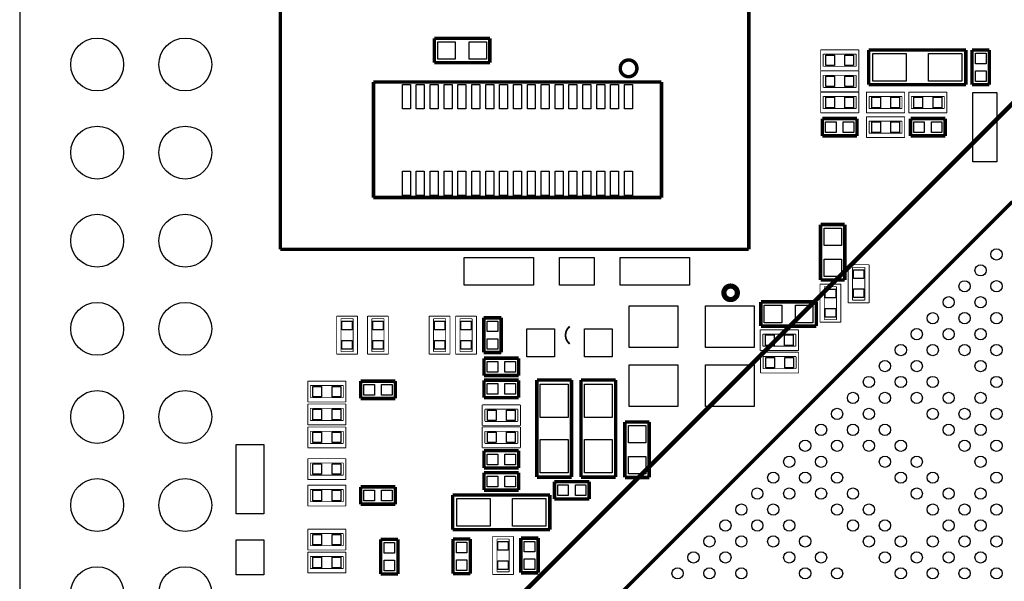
# Model space of a CAD drawing. Extents: x 0 to 59, y 0 to 85.
# Tile 4 of 8: x 0 to 28.4, y 51.6 to 67.8. Entities that reach past the tile are written whole.
import ezdxf

# ---------------------------------------------------------------- set-up
doc = ezdxf.new("R2010")
doc.units = 0
for name, color, linetype in [('BG_OUTLINE', 2, 'CONTINUOUS'), ('PG_SILKSCREEN_TOP', 3, 'CONTINUOUS'), ('PIN_TOP', 4, 'CONTINUOUS')]:
    doc.layers.add(name, color=color, linetype=linetype)

msp = doc.modelspace()

# ---------------------------------------------------------------- linework, layer by layer
at = {"layer": 'BG_OUTLINE'}
msp.add_lwpolyline([(3.005023, 0), (53.054402, 0, 0.404077), (56.00192, 2.947492), (56.00192, 82.002986, 0.414126), (53.00312, 85.001684), (3.03342, 85.001684, 0.419609), (0, 81.968391), (0, 3.004998, 0.414196)], format="xyb", close=True, dxfattribs=at)
at = {"layer": 'PG_SILKSCREEN_TOP'}
for points, const_width in [([(7.513422, 61.138003), (7.513422, 79.637992)], 0.100101), ([(21.01342, 79.637992), (21.01342, 61.138003)], 0.100101), ([(11.950421, 67.220998), (13.550417, 67.220998)], 0.1), ([(11.950421, 66.521), (11.950421, 67.220998)], 0.1), ([(13.550417, 67.220998), (13.550417, 66.521)], 0.1), ([(23.085095, 66.890621), (24.184915, 66.890621)], 0.0254), ([(23.085095, 66.290622), (23.085095, 66.890621)], 0.0254), ([(23.159999, 66.415615), (23.159999, 66.765627)], 0.0254), ([(23.159999, 66.765627), (24.11001, 66.765627)], 0.0254), ([(24.11001, 66.765627), (24.11001, 66.415615)], 0.0254), ([(24.184915, 66.890621), (24.184915, 66.290622)], 0.0254), ([(24.470208, 65.887422), (24.470208, 66.88742)], 0.1), ([(24.470208, 66.88742), (27.270202, 66.88742)], 0.1), ([(27.270202, 66.88742), (27.270202, 65.887422)], 0.1), ([(27.448993, 65.887422), (27.448993, 66.88742)], 0.1), ([(27.448993, 66.88742), (27.949017, 66.88742)], 0.1), ([(27.949017, 66.88742), (27.949017, 65.887422)], 0.1), ([(13.550417, 66.521), (11.950421, 66.521)], 0.1), ([(24.11001, 66.415615), (23.159999, 66.415615)], 0.0254), ([(24.184915, 66.290622), (23.085095, 66.290622)], 0.0254), ([(23.085095, 66.281021), (24.184915, 66.281021)], 0.0254), ([(23.085095, 65.681022), (23.085095, 66.281021)], 0.0254), ([(23.159999, 65.806015), (23.159999, 66.156027)], 0.0254), ([(23.159999, 66.156027), (24.11001, 66.156027)], 0.0254), ([(24.11001, 66.156027), (24.11001, 65.806015)], 0.0254), ([(24.184915, 66.281021), (24.184915, 65.681022)], 0.0254), ([(10.196398, 62.632996), (10.196398, 65.962987)], 0.100101), ([(10.196398, 65.962987), (18.496407, 65.962987)], 0.100101), ([(18.496407, 65.962987), (18.496407, 62.632996)], 0.100101), ([(27.270202, 65.887422), (24.470208, 65.887422)], 0.1), ([(27.949017, 65.887422), (27.448993, 65.887422)], 0.1), ([(24.184915, 65.681022), (23.085095, 65.681022)], 0.0254), ([(23.085095, 65.071422), (23.085095, 65.671421)], 0.0254), ([(23.085095, 65.671421), (24.184915, 65.671421)], 0.0254), ([(24.11001, 65.806015), (23.159999, 65.806015)], 0.0254), ([(23.159999, 65.196415), (23.159999, 65.546427)], 0.0254), ([(23.159999, 65.546427), (24.11001, 65.546427)], 0.0254), ([(24.11001, 65.546427), (24.11001, 65.196415)], 0.0254), ([(24.184915, 65.671421), (24.184915, 65.071422)], 0.0254), ([(24.405895, 65.071422), (24.405895, 65.671421)], 0.0254), ([(24.405895, 65.671421), (25.505715, 65.671421)], 0.0254), ([(24.480799, 65.196415), (24.480799, 65.546427)], 0.0254), ([(24.480799, 65.546427), (25.43081, 65.546427)], 0.0254), ([(25.43081, 65.546427), (25.43081, 65.196415)], 0.0254), ([(25.505715, 65.671421), (25.505715, 65.071422)], 0.0254), ([(25.625095, 65.071422), (25.625095, 65.671421)], 0.0254), ([(25.625095, 65.671421), (26.724915, 65.671421)], 0.0254), ([(25.699999, 65.196415), (25.699999, 65.546427)], 0.0254), ([(25.699999, 65.546427), (26.65001, 65.546427)], 0.0254), ([(26.65001, 65.546427), (26.65001, 65.196415)], 0.0254), ([(26.724915, 65.671421), (26.724915, 65.071422)], 0.0254), ([(24.184915, 65.071422), (23.085095, 65.071422)], 0.0254), ([(24.11001, 65.196415), (23.159999, 65.196415)], 0.0254), ([(25.505715, 65.071422), (24.405895, 65.071422)], 0.0254), ([(25.43081, 65.196415), (24.480799, 65.196415)], 0.0254), ([(26.724915, 65.071422), (25.625095, 65.071422)], 0.0254), ([(26.65001, 65.196415), (25.699999, 65.196415)], 0.0254), ([(23.135006, 64.410209), (23.135006, 64.910233)], 0.1), ([(23.135006, 64.910233), (24.135004, 64.910233)], 0.1), ([(24.135004, 64.910233), (24.135004, 64.410209)], 0.1), ([(24.405895, 64.960221), (25.505715, 64.960221)], 0.0254), ([(24.405895, 64.360222), (24.405895, 64.960221)], 0.0254), ([(24.480799, 64.485215), (24.480799, 64.835227)], 0.0254), ([(24.480799, 64.835227), (25.43081, 64.835227)], 0.0254), ([(25.43081, 64.835227), (25.43081, 64.485215)], 0.0254), ([(25.505715, 64.960221), (25.505715, 64.360222)], 0.0254), ([(25.675006, 64.410209), (25.675006, 64.910233)], 0.1), ([(25.675006, 64.910233), (26.675004, 64.910233)], 0.1), ([(26.675004, 64.910233), (26.675004, 64.410209)], 0.1), ([(24.135004, 64.410209), (23.135006, 64.410209)], 0.1), ([(25.43081, 64.485215), (24.480799, 64.485215)], 0.0254), ([(26.675004, 64.410209), (25.675006, 64.410209)], 0.1), ([(25.505715, 64.360222), (24.405895, 64.360222)], 0.0254), ([(18.496407, 62.632996), (10.196398, 62.632996)], 0.100101), ([(13.764006, 47.663989), (28.613405, 62.513388)], 0.100101), ([(23.081793, 60.253423), (23.081793, 61.853445)], 0.1), ([(23.081793, 61.853445), (23.781791, 61.853445)], 0.1), ([(23.781791, 61.853445), (23.781791, 60.253423)], 0.1), ([(21.01342, 61.138003), (7.513422, 61.138003)], 0.100101), ([(23.880801, 59.59729), (23.880801, 60.69711)], 0.0254), ([(23.880801, 60.69711), (24.480799, 60.69711)], 0.0254), ([(24.005794, 59.672195), (24.005794, 60.622205)], 0.0254), ([(24.005794, 60.622205), (24.355806, 60.622205)], 0.0254), ([(24.355806, 60.622205), (24.355806, 59.672195)], 0.0254), ([(24.480799, 60.69711), (24.480799, 59.59729)], 0.0254), ([(23.781791, 60.253423), (23.081793, 60.253423)], 0.1), ([(23.068001, 59.03849), (23.068001, 60.13831)], 0.0254), ([(23.068001, 60.13831), (23.667999, 60.13831)], 0.0254), ([(23.192994, 59.113395), (23.192994, 60.063405)], 0.0254), ([(23.192994, 60.063405), (23.543006, 60.063405)], 0.0254), ([(23.543006, 60.063405), (23.543006, 59.113395)], 0.0254), ([(23.667999, 60.13831), (23.667999, 59.03849)], 0.0254), ([(21.361806, 59.625509), (22.961854, 59.625484)], 0.1), ([(21.361806, 58.925435), (21.361806, 59.625509)], 0.1), ([(22.961854, 59.625484), (22.961854, 58.92546)], 0.1), ([(24.480799, 59.59729), (23.880801, 59.59729)], 0.0254), ([(24.355806, 59.672195), (24.005794, 59.672195)], 0.0254), ([(9.136405, 58.115911), (9.136405, 59.215731)], 0.0254), ([(9.136405, 59.215731), (9.736404, 59.215731)], 0.0254), ([(9.261399, 58.190816), (9.261399, 59.140827)], 0.0254), ([(9.261399, 59.140827), (9.611411, 59.140827)], 0.0254), ([(9.611411, 59.140827), (9.611411, 58.190816)], 0.0254), ([(9.736404, 59.215731), (9.736404, 58.115911)], 0.0254), ([(10.025405, 58.115911), (10.025405, 59.215731)], 0.0254), ([(10.025405, 59.215731), (10.625404, 59.215731)], 0.0254), ([(10.150399, 58.190816), (10.150399, 59.140827)], 0.0254), ([(10.150399, 59.140827), (10.500411, 59.140827)], 0.0254), ([(10.500411, 59.140827), (10.500411, 58.190816)], 0.0254), ([(10.625404, 59.215731), (10.625404, 58.115911)], 0.0254), ([(11.803405, 58.115911), (11.803405, 59.215731)], 0.0254), ([(11.803405, 59.215731), (12.403404, 59.215731)], 0.0254), ([(11.928399, 58.190816), (11.928399, 59.140827)], 0.0254), ([(11.928399, 59.140827), (12.278411, 59.140827)], 0.0254), ([(12.278411, 59.140827), (12.278411, 58.190816)], 0.0254), ([(12.403404, 59.215731), (12.403404, 58.115911)], 0.0254), ([(12.565405, 58.115911), (12.565405, 59.215731)], 0.0254), ([(12.565405, 59.215731), (13.165404, 59.215731)], 0.0254), ([(12.690399, 58.190816), (12.690399, 59.140827)], 0.0254), ([(12.690399, 59.140827), (13.040411, 59.140827)], 0.0254), ([(13.040411, 59.140827), (13.040411, 58.190816)], 0.0254), ([(13.165404, 59.215731), (13.165404, 58.115911)], 0.0254), ([(13.377393, 58.165822), (13.377393, 59.16582)], 0.1), ([(13.377393, 59.16582), (13.877417, 59.16582)], 0.1), ([(13.877417, 59.16582), (13.877417, 58.165822)], 0.1), ([(23.667999, 59.03849), (23.068001, 59.03849)], 0.0254), ([(23.543006, 59.113395), (23.192994, 59.113395)], 0.0254), ([(22.961854, 58.92546), (21.361806, 58.925435)], 0.1), ([(21.34489, 58.221601), (21.34489, 58.821599)], 0.0254), ([(21.34489, 58.821599), (22.44471, 58.821599)], 0.0254), ([(22.44471, 58.821599), (22.44471, 58.221601)], 0.0254), ([(21.419795, 58.346594), (21.419795, 58.696606)], 0.0254), ([(21.419795, 58.696606), (22.369805, 58.696606)], 0.0254), ([(22.369805, 58.696606), (22.369805, 58.346594)], 0.0254), ([(9.611411, 58.190816), (9.261399, 58.190816)], 0.0254), ([(10.500411, 58.190816), (10.150399, 58.190816)], 0.0254), ([(12.278411, 58.190816), (11.928399, 58.190816)], 0.0254), ([(13.040411, 58.190816), (12.690399, 58.190816)], 0.0254), ([(13.877417, 58.165822), (13.377393, 58.165822)], 0.1), ([(22.44471, 58.221601), (21.34489, 58.221601)], 0.0254), ([(21.35312, 58.17423), (22.45294, 58.17423)], 0.0254), ([(21.35312, 57.574231), (21.35312, 58.17423)], 0.0254), ([(22.369805, 58.346594), (21.419795, 58.346594)], 0.0254), ([(22.45294, 58.17423), (22.45294, 57.574231)], 0.0254), ([(9.736404, 58.115911), (9.136405, 58.115911)], 0.0254), ([(10.625404, 58.115911), (10.025405, 58.115911)], 0.0254), ([(12.403404, 58.115911), (11.803405, 58.115911)], 0.0254), ([(13.165404, 58.115911), (12.565405, 58.115911)], 0.0254), ([(13.381406, 57.501409), (13.381406, 58.001433)], 0.1), ([(13.381406, 58.001433), (14.381404, 58.001433)], 0.1), ([(14.381404, 58.001433), (14.381404, 57.501409)], 0.1), ([(21.428024, 57.699224), (21.428024, 58.049236)], 0.0254), ([(21.428024, 58.049236), (22.378035, 58.049236)], 0.0254), ([(22.378035, 58.049236), (22.378035, 57.699224)], 0.0254), ([(22.378035, 57.699224), (21.428024, 57.699224)], 0.0254), ([(8.302295, 57.340221), (9.402115, 57.340221)], 0.0254), ([(8.302295, 56.740222), (8.302295, 57.340221)], 0.0254), ([(9.402115, 57.340221), (9.402115, 56.740222)], 0.0254), ([(9.825406, 56.841009), (9.825406, 57.341033)], 0.1), ([(9.825406, 57.341033), (10.825404, 57.341033)], 0.1), ([(10.825404, 57.341033), (10.825404, 56.841009)], 0.1), ([(14.381404, 57.501409), (13.381406, 57.501409)], 0.1), ([(13.381406, 56.866409), (13.381406, 57.366433)], 0.1), ([(13.381406, 57.366433), (14.381404, 57.366433)], 0.1), ([(14.381404, 57.366433), (14.381404, 56.866409)], 0.1), ([(14.905406, 54.573424), (14.905406, 57.373418)], 0.1), ([(14.905406, 57.373418), (15.905404, 57.373418)], 0.1), ([(15.905404, 57.373418), (15.905404, 54.573424)], 0.1), ([(16.175406, 54.573399), (16.175406, 57.373418)], 0.1), ([(16.175406, 57.373418), (17.175404, 57.373418)], 0.1), ([(17.175404, 57.373418), (17.175404, 54.573399)], 0.1), ([(22.45294, 57.574231), (21.35312, 57.574231)], 0.0254), ([(8.377199, 56.865215), (8.377199, 57.215227)], 0.0254), ([(8.377199, 57.215227), (9.32721, 57.215227)], 0.0254), ([(9.32721, 57.215227), (9.32721, 56.865215)], 0.0254), ([(9.32721, 56.865215), (8.377199, 56.865215)], 0.0254), ([(10.825404, 56.841009), (9.825406, 56.841009)], 0.1), ([(14.381404, 56.866409), (13.381406, 56.866409)], 0.1), ([(9.402115, 56.740222), (8.302295, 56.740222)], 0.0254), ([(8.302295, 56.679821), (9.402115, 56.679821)], 0.0254), ([(8.302295, 56.079822), (8.302295, 56.679821)], 0.0254), ([(8.377199, 56.204815), (8.377199, 56.554827)], 0.0254), ([(8.377199, 56.554827), (9.32721, 56.554827)], 0.0254), ([(9.32721, 56.554827), (9.32721, 56.204815)], 0.0254), ([(9.402115, 56.679821), (9.402115, 56.079822)], 0.0254), ([(13.331495, 56.054422), (13.331495, 56.654421)], 0.0254), ([(13.331495, 56.654421), (14.431315, 56.654421)], 0.0254), ([(13.406399, 56.179415), (13.406399, 56.529427)], 0.0254), ([(13.406399, 56.529427), (14.35641, 56.529427)], 0.0254), ([(14.35641, 56.529427), (14.35641, 56.179415)], 0.0254), ([(14.431315, 56.654421), (14.431315, 56.054422)], 0.0254), ([(9.32721, 56.204815), (8.377199, 56.204815)], 0.0254), ([(14.35641, 56.179415), (13.406399, 56.179415)], 0.0254), ([(17.442942, 54.563797), (17.442942, 56.16382)], 0.1), ([(17.442942, 56.16382), (18.142966, 56.16382)], 0.1), ([(18.142966, 56.16382), (18.142966, 54.563797)], 0.1), ([(9.402115, 56.079822), (8.302295, 56.079822)], 0.0254), ([(8.302295, 56.019421), (9.402115, 56.019421)], 0.0254), ([(8.302295, 55.419422), (8.302295, 56.019421)], 0.0254), ([(8.377199, 55.544415), (8.377199, 55.894427)], 0.0254), ([(8.377199, 55.894427), (9.32721, 55.894427)], 0.0254), ([(9.32721, 55.894427), (9.32721, 55.544415)], 0.0254), ([(9.402115, 56.019421), (9.402115, 55.419422)], 0.0254), ([(14.431315, 56.054422), (13.331495, 56.054422)], 0.0254), ([(13.331495, 55.419422), (13.331495, 56.019421)], 0.0254), ([(13.331495, 56.019421), (14.431315, 56.019421)], 0.0254), ([(13.406399, 55.544415), (13.406399, 55.894427)], 0.0254), ([(13.406399, 55.894427), (14.35641, 55.894427)], 0.0254), ([(14.35641, 55.894427), (14.35641, 55.544415)], 0.0254), ([(14.431315, 56.019421), (14.431315, 55.419422)], 0.0254), ([(9.402115, 55.419422), (8.302295, 55.419422)], 0.0254), ([(9.32721, 55.544415), (8.377199, 55.544415)], 0.0254), ([(14.431315, 55.419422), (13.331495, 55.419422)], 0.0254), ([(13.381406, 54.834409), (13.381406, 55.334433)], 0.1), ([(13.381406, 55.334433), (14.381404, 55.334433)], 0.1), ([(14.35641, 55.544415), (13.406399, 55.544415)], 0.0254), ([(14.381404, 55.334433), (14.381404, 54.834409)], 0.1), ([(8.302295, 55.105021), (9.402115, 55.105021)], 0.0254), ([(8.302295, 54.505022), (8.302295, 55.105021)], 0.0254), ([(9.402115, 55.105021), (9.402115, 54.505022)], 0.0254), ([(8.377199, 54.630015), (8.377199, 54.980027)], 0.0254), ([(8.377199, 54.980027), (9.32721, 54.980027)], 0.0254), ([(9.32721, 54.980027), (9.32721, 54.630015)], 0.0254), ([(14.381404, 54.834409), (13.381406, 54.834409)], 0.1), ([(9.402115, 54.505022), (8.302295, 54.505022)], 0.0254), ([(9.32721, 54.630015), (8.377199, 54.630015)], 0.0254), ([(13.381406, 54.199409), (13.381406, 54.699433)], 0.1), ([(13.381406, 54.699433), (14.381404, 54.699433)], 0.1), ([(14.381404, 54.699433), (14.381404, 54.199409)], 0.1), ([(15.905404, 54.573424), (14.905406, 54.573424)], 0.1), ([(15.413406, 54.445433), (16.413404, 54.445433)], 0.1), ([(15.413406, 53.945409), (15.413406, 54.445433)], 0.1), ([(17.175404, 54.573399), (16.175406, 54.573399)], 0.1), ([(16.413404, 54.445433), (16.413404, 53.945409)], 0.1), ([(18.142966, 54.563797), (17.442942, 54.563797)], 0.1), ([(8.302295, 54.343021), (9.402115, 54.343021)], 0.0254), ([(8.302295, 53.743022), (8.302295, 54.343021)], 0.0254), ([(8.377199, 53.868015), (8.377199, 54.218027)], 0.0254), ([(8.377199, 54.218027), (9.32721, 54.218027)], 0.0254), ([(9.32721, 54.218027), (9.32721, 53.868015)], 0.0254), ([(9.402115, 54.343021), (9.402115, 53.743022)], 0.0254), ([(9.825406, 54.293033), (10.825404, 54.293033)], 0.1), ([(9.825406, 53.793009), (9.825406, 54.293033)], 0.1), ([(10.825404, 54.293033), (10.825404, 53.793009)], 0.1), ([(14.381404, 54.199409), (13.381406, 54.199409)], 0.1), ([(12.481408, 53.060422), (12.481408, 54.06042)], 0.1), ([(12.481408, 54.06042), (15.281402, 54.06042)], 0.1), ([(15.281402, 54.06042), (15.281402, 53.060422)], 0.1), ([(16.413404, 53.945409), (15.413406, 53.945409)], 0.1), ([(9.402115, 53.743022), (8.302295, 53.743022)], 0.0254), ([(9.32721, 53.868015), (8.377199, 53.868015)], 0.0254), ([(10.825404, 53.793009), (9.825406, 53.793009)], 0.1), ([(8.302295, 52.473022), (8.302295, 53.073021)], 0.0254), ([(8.302295, 53.073021), (9.402115, 53.073021)], 0.0254), ([(9.402115, 53.073021), (9.402115, 52.473022)], 0.0254), ([(15.281402, 53.060422), (12.481408, 53.060422)], 0.1), ([(8.377199, 52.598015), (8.377199, 52.948027)], 0.0254), ([(8.377199, 52.948027), (9.32721, 52.948027)], 0.0254), ([(9.32721, 52.948027), (9.32721, 52.598015)], 0.0254), ([(10.403586, 51.779094), (10.403586, 52.779092)], 0.1), ([(10.403586, 52.779092), (10.90361, 52.779092)], 0.1), ([(10.90361, 52.779092), (10.90361, 51.779094)], 0.1), ([(12.488393, 51.790422), (12.488393, 52.79042)], 0.1), ([(12.488393, 52.79042), (12.988417, 52.79042)], 0.1), ([(12.988417, 52.79042), (12.988417, 51.790422)], 0.1), ([(13.632205, 51.765911), (13.632205, 52.865731)], 0.0254), ([(13.632205, 52.865731), (14.232204, 52.865731)], 0.0254), ([(13.757199, 51.840816), (13.757199, 52.790827)], 0.0254), ([(13.757199, 52.790827), (14.107211, 52.790827)], 0.0254), ([(14.107211, 52.790827), (14.107211, 51.840816)], 0.0254), ([(14.232204, 52.865731), (14.232204, 51.765911)], 0.0254), ([(14.444193, 51.815822), (14.444193, 52.81582)], 0.1), ([(14.444193, 52.81582), (14.944217, 52.81582)], 0.1), ([(14.944217, 52.81582), (14.944217, 51.815822)], 0.1), ([(9.32721, 52.598015), (8.377199, 52.598015)], 0.0254), ([(9.402115, 52.473022), (8.302295, 52.473022)], 0.0254), ([(8.302295, 51.812622), (8.302295, 52.412621)], 0.0254), ([(8.302295, 52.412621), (9.402115, 52.412621)], 0.0254), ([(8.377199, 51.937615), (8.377199, 52.287627)], 0.0254), ([(8.377199, 52.287627), (9.32721, 52.287627)], 0.0254), ([(9.32721, 52.287627), (9.32721, 51.937615)], 0.0254), ([(9.402115, 52.412621), (9.402115, 51.812622)], 0.0254), ([(9.32721, 51.937615), (8.377199, 51.937615)], 0.0254), ([(9.402115, 51.812622), (8.302295, 51.812622)], 0.0254), ([(10.90361, 51.779094), (10.403586, 51.779094)], 0.1), ([(12.988417, 51.790422), (12.488393, 51.790422)], 0.1), ([(14.232204, 51.765911), (13.632205, 51.765911)], 0.0254), ([(14.107211, 51.840816), (13.757199, 51.840816)], 0.0254), ([(14.944217, 51.815822), (14.444193, 51.815822)], 0.1)]:
    msp.add_lwpolyline(points, dxfattribs=dict(at, const_width=const_width))
for points, const_width in [([(17.789703, 66.356001, 1), (17.309119, 66.355986, 1)], 0.100101), ([(20.684973, 59.88591, 1), (20.296038, 59.88591, 1)], 0.150012)]:
    msp.add_lwpolyline(points, format="xyb", close=True, dxfattribs=dict(at, const_width=const_width))
at = {"layer": 'PG_SILKSCREEN_TOP', "const_width": 0.127}
msp.add_lwpolyline([(28.164206, 30.435296), (10.935614, 47.663989), (28.613303, 65.341703), (46.290916, 47.663989), (29.062299, 30.435296)], close=True, dxfattribs=at)
at = {"layer": 'PG_SILKSCREEN_TOP', "const_width": 0.0508}
msp.add_lwpolyline([(15.854121, 58.9153, 0.487622), (15.854121, 58.415301)], format="xyb", dxfattribs=at)
at = {"layer": 'PIN_TOP'}
for points in [[(12.050395, 66.620974), (12.050395, 67.120973), (12.550394, 67.120973), (12.550394, 66.620974)], [(12.950419, 66.620974), (12.950419, 67.120973), (13.450418, 67.120973), (13.450418, 66.620974)], [(23.234929, 66.440609), (23.234929, 66.740608), (23.48484, 66.740608), (23.48484, 66.440609)], [(23.785144, 66.440609), (23.785144, 66.740608), (24.035055, 66.740608), (24.035055, 66.440609)], [(25.550203, 66.78742), (25.550203, 65.987422), (24.59021, 65.987422), (24.59021, 66.78742)], [(27.1502, 66.78742), (27.1502, 65.987422), (26.190207, 65.987422), (26.190207, 66.78742)], [(27.851405, 66.489021), (27.546605, 66.489021), (27.546605, 66.793821), (27.851405, 66.793821)], [(23.234929, 65.831009), (23.234929, 66.131008), (23.48484, 66.131008), (23.48484, 65.831009)], [(23.785144, 65.831009), (23.785144, 66.131008), (24.035055, 66.131008), (24.035055, 65.831009)], [(27.851405, 65.981021), (27.546605, 65.981021), (27.546605, 66.285821), (27.851405, 66.285821)], [(11.261408, 65.887994), (11.261408, 65.187995), (11.031411, 65.187995), (11.031411, 65.887994)], [(11.661432, 65.887994), (11.661432, 65.187995), (11.431435, 65.187995), (11.431435, 65.887994)], [(12.061431, 65.887994), (12.061431, 65.187995), (11.831434, 65.187995), (11.831434, 65.887994)], [(12.461431, 65.887994), (12.461431, 65.187995), (12.231434, 65.187995), (12.231434, 65.887994)], [(12.86143, 65.887994), (12.86143, 65.187995), (12.631433, 65.187995), (12.631433, 65.887994)], [(13.261429, 65.887994), (13.261429, 65.187995), (13.031432, 65.187995), (13.031432, 65.887994)], [(13.661428, 65.887994), (13.661428, 65.187995), (13.431431, 65.187995), (13.431431, 65.887994)], [(14.061427, 65.887994), (14.061427, 65.187995), (13.83143, 65.187995), (13.83143, 65.887994)], [(14.461426, 65.887994), (14.461426, 65.187995), (14.231429, 65.187995), (14.231429, 65.887994)], [(14.861426, 65.887994), (14.861426, 65.187995), (14.631429, 65.187995), (14.631429, 65.887994)], [(15.261425, 65.887994), (15.261425, 65.187995), (15.031428, 65.187995), (15.031428, 65.887994)], [(15.661424, 65.887994), (15.661424, 65.187995), (15.431427, 65.187995), (15.431427, 65.887994)], [(16.061423, 65.887994), (16.061423, 65.187995), (15.831426, 65.187995), (15.831426, 65.887994)], [(16.461422, 65.887994), (16.461422, 65.187995), (16.231426, 65.187995), (16.231426, 65.887994)], [(16.861422, 65.887994), (16.861422, 65.187995), (16.631425, 65.187995), (16.631425, 65.887994)], [(17.261421, 65.887994), (17.261421, 65.187995), (17.031424, 65.187995), (17.031424, 65.887994)], [(17.66142, 65.887994), (17.66142, 65.187995), (17.431423, 65.187995), (17.431423, 65.887994)], [(28.167394, 65.660219), (28.167394, 63.660223), (27.467395, 63.660223), (27.467395, 65.660219)], [(23.484853, 65.521421), (23.484853, 65.221422), (23.234942, 65.221422), (23.234942, 65.521421)], [(24.035068, 65.521421), (24.035068, 65.221422), (23.785157, 65.221422), (23.785157, 65.521421)], [(24.805653, 65.521421), (24.805653, 65.221422), (24.555742, 65.221422), (24.555742, 65.521421)], [(25.355867, 65.521421), (25.355867, 65.221422), (25.105957, 65.221422), (25.105957, 65.521421)], [(26.024853, 65.521421), (26.024853, 65.221422), (25.774942, 65.221422), (25.774942, 65.521421)], [(26.575067, 65.521421), (26.575067, 65.221422), (26.325157, 65.221422), (26.325157, 65.521421)], [(23.533405, 64.812621), (23.533405, 64.507821), (23.228605, 64.507821), (23.228605, 64.812621)], [(24.041405, 64.812621), (24.041405, 64.507821), (23.736605, 64.507821), (23.736605, 64.812621)], [(24.555729, 64.510209), (24.555729, 64.810208), (24.80564, 64.810208), (24.80564, 64.510209)], [(25.105944, 64.510209), (25.105944, 64.810208), (25.355855, 64.810208), (25.355855, 64.510209)], [(26.073405, 64.812621), (26.073405, 64.507821), (25.768605, 64.507821), (25.768605, 64.812621)], [(26.581405, 64.812621), (26.581405, 64.507821), (26.276605, 64.507821), (26.276605, 64.812621)], [(11.261408, 63.387999), (11.261408, 62.688), (11.031411, 62.688), (11.031411, 63.387999)], [(11.661432, 63.387999), (11.661432, 62.688), (11.431435, 62.688), (11.431435, 63.387999)], [(12.061431, 63.387999), (12.061431, 62.688), (11.831434, 62.688), (11.831434, 63.387999)], [(12.461431, 63.387999), (12.461431, 62.688), (12.231434, 62.688), (12.231434, 63.387999)], [(12.86143, 63.387999), (12.86143, 62.688), (12.631433, 62.688), (12.631433, 63.387999)], [(13.261429, 63.387999), (13.261429, 62.688), (13.031432, 62.688), (13.031432, 63.387999)], [(13.661428, 63.387999), (13.661428, 62.688), (13.431431, 62.688), (13.431431, 63.387999)], [(14.061427, 63.387999), (14.061427, 62.688), (13.83143, 62.688), (13.83143, 63.387999)], [(14.461426, 63.387999), (14.461426, 62.688), (14.231429, 62.688), (14.231429, 63.387999)], [(14.861426, 63.387999), (14.861426, 62.688), (14.631429, 62.688), (14.631429, 63.387999)], [(15.261425, 63.387999), (15.261425, 62.688), (15.031428, 62.688), (15.031428, 63.387999)], [(15.661424, 63.387999), (15.661424, 62.688), (15.431427, 62.688), (15.431427, 63.387999)], [(16.061423, 63.387999), (16.061423, 62.688), (15.831426, 62.688), (15.831426, 63.387999)], [(16.461422, 63.387999), (16.461422, 62.688), (16.231426, 62.688), (16.231426, 63.387999)], [(16.861422, 63.387999), (16.861422, 62.688), (16.631425, 62.688), (16.631425, 63.387999)], [(17.261421, 63.387999), (17.261421, 62.688), (17.031424, 62.688), (17.031424, 63.387999)], [(17.66142, 63.387999), (17.66142, 62.688), (17.431423, 62.688), (17.431423, 63.387999)], [(23.681804, 61.253433), (23.181805, 61.253433), (23.181805, 61.753433), (23.681804, 61.753433)], [(12.808001, 60.105798), (12.808001, 60.905796), (14.807997, 60.905796), (14.807997, 60.105798)], [(15.558008, 60.105798), (15.558008, 60.905796), (16.558006, 60.905796), (16.558006, 60.105798)], [(17.308017, 60.105798), (17.308017, 60.905796), (19.308013, 60.905796), (19.308013, 60.105798)], [(23.681804, 60.35341), (23.181805, 60.35341), (23.181805, 60.853409), (23.681804, 60.853409)], [(24.3308, 60.297352), (24.0308, 60.297352), (24.0308, 60.547263), (24.3308, 60.547263)], [(23.518, 59.738552), (23.218, 59.738552), (23.218, 59.988463), (23.518, 59.988463)], [(24.3308, 59.747137), (24.0308, 59.747137), (24.0308, 59.997048), (24.3308, 59.997048)], [(18.967806, 59.506231), (18.967806, 58.306233), (17.567808, 58.306233), (17.567808, 59.506231)], [(21.167801, 59.506231), (21.167801, 58.306233), (19.767804, 58.306233), (19.767804, 59.506231)], [(21.461806, 59.02546), (21.461806, 59.525459), (21.961805, 59.525459), (21.961805, 59.02546)], [(22.36183, 59.02546), (22.36183, 59.525459), (22.861829, 59.525459), (22.861829, 59.02546)], [(23.518, 59.188337), (23.218, 59.188337), (23.218, 59.438248), (23.518, 59.438248)], [(9.586405, 58.815973), (9.286405, 58.815973), (9.286405, 59.065884), (9.586405, 59.065884)], [(10.475405, 58.815973), (10.175405, 58.815973), (10.175405, 59.065884), (10.475405, 59.065884)], [(12.253405, 58.815973), (11.953405, 58.815973), (11.953405, 59.065884), (12.253405, 59.065884)], [(13.015405, 58.815973), (12.715405, 58.815973), (12.715405, 59.065884), (13.015405, 59.065884)], [(13.475005, 59.072221), (13.779805, 59.072221), (13.779805, 58.767421), (13.475005, 58.767421)], [(14.612315, 58.045299), (14.612315, 58.845298), (15.412314, 58.845298), (15.412314, 58.045299)], [(16.275914, 58.045299), (16.275914, 58.845298), (17.075912, 58.845298), (17.075912, 58.045299)], [(9.586405, 58.265758), (9.286405, 58.265758), (9.286405, 58.515669), (9.586405, 58.515669)], [(10.475405, 58.265758), (10.175405, 58.265758), (10.175405, 58.515669), (10.475405, 58.515669)], [(12.253405, 58.265758), (11.953405, 58.265758), (11.953405, 58.515669), (12.253405, 58.515669)], [(13.015405, 58.265758), (12.715405, 58.265758), (12.715405, 58.515669), (13.015405, 58.515669)], [(13.475005, 58.564221), (13.779805, 58.564221), (13.779805, 58.259421), (13.475005, 58.259421)], [(21.744648, 58.6716), (21.744648, 58.3716), (21.494737, 58.3716), (21.494737, 58.6716)], [(22.294863, 58.6716), (22.294863, 58.3716), (22.044952, 58.3716), (22.044952, 58.6716)], [(13.779805, 57.903821), (13.779805, 57.599021), (13.475005, 57.599021), (13.475005, 57.903821)], [(14.287805, 57.903821), (14.287805, 57.599021), (13.983005, 57.599021), (13.983005, 57.903821)], [(21.502954, 57.724218), (21.502954, 58.024217), (21.752865, 58.024217), (21.752865, 57.724218)], [(22.053169, 57.724218), (22.053169, 58.024217), (22.30308, 58.024217), (22.30308, 57.724218)], [(18.967806, 57.806209), (18.967806, 56.606211), (17.567808, 56.606211), (17.567808, 57.806209)], [(21.167801, 57.806209), (21.167801, 56.606211), (19.767804, 56.606211), (19.767804, 57.806209)], [(8.452129, 56.890209), (8.452129, 57.190208), (8.70204, 57.190208), (8.70204, 56.890209)], [(9.002344, 56.890209), (9.002344, 57.190208), (9.252255, 57.190208), (9.252255, 56.890209)], [(10.223805, 57.243421), (10.223805, 56.938621), (9.919005, 56.938621), (9.919005, 57.243421)], [(10.731805, 57.243421), (10.731805, 56.938621), (10.427005, 56.938621), (10.427005, 57.243421)], [(13.779805, 57.268821), (13.779805, 56.964021), (13.475005, 56.964021), (13.475005, 57.268821)], [(14.287805, 57.268821), (14.287805, 56.964021), (13.983005, 56.964021), (13.983005, 57.268821)], [(15.005406, 57.253416), (15.805404, 57.253416), (15.805404, 56.293423), (15.005406, 56.293423)], [(17.075404, 56.293423), (16.275406, 56.293423), (16.275406, 57.253416), (17.075404, 57.253416)], [(8.452129, 56.229809), (8.452129, 56.529808), (8.70204, 56.529808), (8.70204, 56.229809)], [(9.002344, 56.229809), (9.002344, 56.529808), (9.252255, 56.529808), (9.252255, 56.229809)], [(13.731253, 56.504421), (13.731253, 56.204421), (13.481342, 56.204421), (13.481342, 56.504421)], [(14.281468, 56.504421), (14.281468, 56.204421), (14.031557, 56.204421), (14.031557, 56.504421)], [(18.042953, 55.563808), (17.542955, 55.563808), (17.542955, 56.063807), (18.042953, 56.063807)], [(8.452129, 55.569409), (8.452129, 55.869408), (8.70204, 55.869408), (8.70204, 55.569409)], [(9.002344, 55.569409), (9.002344, 55.869408), (9.252255, 55.869408), (9.252255, 55.569409)], [(13.731253, 55.869421), (13.731253, 55.569421), (13.481342, 55.569421), (13.481342, 55.869421)], [(14.281468, 55.869421), (14.281468, 55.569421), (14.031557, 55.569421), (14.031557, 55.869421)], [(15.005406, 55.653419), (15.805404, 55.653419), (15.805404, 54.693426), (15.005406, 54.693426)], [(17.075404, 54.693426), (16.275406, 54.693426), (16.275406, 55.653419), (17.075404, 55.653419)], [(7.035216, 53.512009), (6.235217, 53.512009), (6.235217, 55.512005), (7.035216, 55.512005)], [(13.779805, 55.236821), (13.779805, 54.932021), (13.475005, 54.932021), (13.475005, 55.236821)], [(14.287805, 55.236821), (14.287805, 54.932021), (13.983005, 54.932021), (13.983005, 55.236821)], [(18.042953, 54.663784), (17.542955, 54.663784), (17.542955, 55.163783), (18.042953, 55.163783)], [(8.452129, 54.655009), (8.452129, 54.955008), (8.70204, 54.955008), (8.70204, 54.655009)], [(9.002344, 54.655009), (9.002344, 54.955008), (9.252255, 54.955008), (9.252255, 54.655009)], [(13.779805, 54.601821), (13.779805, 54.297021), (13.475005, 54.297021), (13.475005, 54.601821)], [(14.287805, 54.601821), (14.287805, 54.297021), (13.983005, 54.297021), (13.983005, 54.601821)], [(15.507005, 54.043021), (15.507005, 54.347821), (15.811805, 54.347821), (15.811805, 54.043021)], [(16.015005, 54.043021), (16.015005, 54.347821), (16.319805, 54.347821), (16.319805, 54.043021)], [(8.452129, 53.893009), (8.452129, 54.193008), (8.70204, 54.193008), (8.70204, 53.893009)], [(9.002344, 53.893009), (9.002344, 54.193008), (9.252255, 54.193008), (9.252255, 53.893009)], [(9.919005, 53.890621), (9.919005, 54.195421), (10.223805, 54.195421), (10.223805, 53.890621)], [(10.427005, 53.890621), (10.427005, 54.195421), (10.731805, 54.195421), (10.731805, 53.890621)], [(13.561403, 53.96042), (13.561403, 53.160422), (12.60141, 53.160422), (12.60141, 53.96042)], [(15.1614, 53.96042), (15.1614, 53.160422), (14.201407, 53.160422), (14.201407, 53.96042)], [(8.702053, 52.923021), (8.702053, 52.623022), (8.452142, 52.623022), (8.452142, 52.923021)], [(9.252267, 52.923021), (9.252267, 52.623022), (9.002357, 52.623022), (9.002357, 52.923021)], [(7.035216, 51.762), (6.235217, 51.762), (6.235217, 52.761998), (7.035216, 52.761998)], [(10.805998, 52.380693), (10.501198, 52.380693), (10.501198, 52.685493), (10.805998, 52.685493)], [(12.890805, 52.392021), (12.586005, 52.392021), (12.586005, 52.696821), (12.890805, 52.696821)], [(14.082205, 52.465973), (13.782205, 52.465973), (13.782205, 52.715884), (14.082205, 52.715884)], [(14.541805, 52.722221), (14.846605, 52.722221), (14.846605, 52.417421), (14.541805, 52.417421)], [(8.702053, 52.262621), (8.702053, 51.962621), (8.452142, 51.962621), (8.452142, 52.262621)], [(9.252267, 52.262621), (9.252267, 51.962621), (9.002357, 51.962621), (9.002357, 52.262621)], [(10.805998, 51.872693), (10.501198, 51.872693), (10.501198, 52.177493), (10.805998, 52.177493)], [(12.890805, 51.884021), (12.586005, 51.884021), (12.586005, 52.188821), (12.890805, 52.188821)], [(14.082205, 51.915758), (13.782205, 51.915758), (13.782205, 52.165669), (14.082205, 52.165669)], [(14.541805, 52.214221), (14.846605, 52.214221), (14.846605, 51.909421), (14.541805, 51.909421)]]:
    msp.add_lwpolyline(points, close=True, dxfattribs=at)
for centre, radius in [((2.231415, 66.46799), 0.762), ((4.771415, 66.46799), 0.762), ((2.231415, 63.92799), 0.762), ((4.771415, 63.92799), 0.762), ((2.231415, 61.38799), 0.762), ((4.771415, 61.38799), 0.762), ((28.153868, 60.99302), 0.162496), ((27.69423, 60.533407), 0.162496), ((27.234642, 60.073794), 0.162496), ((28.153766, 60.07387), 0.162496), ((2.231415, 58.84799), 0.762), ((4.771415, 58.84799), 0.762), ((26.775004, 59.614156), 0.162496), ((27.694179, 59.614257), 0.162496), ((26.315365, 59.154543), 0.162496), ((27.23454, 59.154619), 0.162496), ((28.153792, 59.154619), 0.162496), ((25.855625, 58.694777), 0.162496), ((26.774902, 58.695006), 0.162496), ((27.694179, 58.695006), 0.162496), ((25.395987, 58.235139), 0.162496), ((26.315162, 58.23524), 0.162496), ((27.23454, 58.235367), 0.162496), ((28.153766, 58.235393), 0.162496), ((24.936374, 57.775551), 0.162496), ((25.855524, 57.775602), 0.162496), ((27.694153, 57.775754), 0.162496), ((24.476761, 57.315913), 0.162496), ((25.395911, 57.316014), 0.162496), ((26.315162, 57.315989), 0.162496), ((28.153766, 57.316141), 0.162496), ((2.231415, 56.30799), 0.762), ((4.771415, 56.30799), 0.762), ((24.017148, 56.8563), 0.162496), ((24.936298, 56.856376), 0.162496), ((25.855549, 56.856376), 0.162496), ((26.774775, 56.856376), 0.162496), ((27.694026, 56.856376), 0.162496), ((23.557509, 56.396687), 0.162496), ((24.476685, 56.396763), 0.162496), ((26.315162, 56.396763), 0.162496), ((27.234388, 56.396738), 0.162496), ((28.153639, 56.396738), 0.162496), ((23.097973, 55.93715), 0.162496), ((24.017046, 55.93715), 0.162496), ((24.936323, 55.93715), 0.162496), ((26.774775, 55.93715), 0.162496), ((27.694026, 55.937125), 0.162496), ((22.63836, 55.477512), 0.162496), ((23.557509, 55.477613), 0.162496), ((24.476685, 55.477512), 0.162496), ((25.395911, 55.477537), 0.162496), ((27.234413, 55.477512), 0.162496), ((28.153766, 55.477359), 0.162496), ((22.178747, 55.017899), 0.162496), ((23.097896, 55.017975), 0.162496), ((24.936298, 55.017899), 0.162496), ((25.855549, 55.017899), 0.162496), ((27.694179, 55.017772), 0.162496), ((2.231415, 53.76799), 0.762), ((4.771415, 53.76799), 0.762), ((21.719108, 54.558286), 0.162496), ((22.638283, 54.558362), 0.162496), ((23.557509, 54.558336), 0.162496), ((25.395911, 54.558286), 0.162496), ((26.315187, 54.558286), 0.162496), ((28.153792, 54.558133), 0.162496), ((21.259495, 54.098647), 0.162496), ((22.178645, 54.098749), 0.162496), ((23.097922, 54.098749), 0.162496), ((24.017122, 54.098749), 0.162496), ((25.855549, 54.098647), 0.162496), ((26.774927, 54.09852), 0.162496), ((27.694179, 54.098495), 0.162496), ((20.799882, 53.639034), 0.162496), ((21.719032, 53.63911), 0.162496), ((23.557509, 53.639136), 0.162496), ((24.476761, 53.63911), 0.162496), ((26.315314, 53.638907), 0.162496), ((27.234566, 53.638907), 0.162496), ((28.153766, 53.638907), 0.162496), ((20.340244, 53.179421), 0.162496), ((21.259419, 53.179497), 0.162496), ((22.178645, 53.179472), 0.162496), ((24.017148, 53.179497), 0.162496), ((24.936374, 53.179472), 0.162496), ((26.774927, 53.179269), 0.162496), ((27.694179, 53.179294), 0.162496), ((19.880707, 52.719884), 0.162496), ((20.799781, 52.719884), 0.162496), ((21.719057, 52.719884), 0.162496), ((22.638258, 52.719884), 0.162496), ((24.476786, 52.719884), 0.162496), ((25.396139, 52.719732), 0.162496), ((26.315391, 52.719732), 0.162496), ((27.23454, 52.719656), 0.162496), ((28.153792, 52.719656), 0.162496), ((19.421094, 52.260246), 0.162496), ((20.340244, 52.260348), 0.162496), ((22.178645, 52.260271), 0.162496), ((23.097896, 52.260246), 0.162496), ((24.936526, 52.260119), 0.162496), ((25.855778, 52.260094), 0.162496), ((26.775004, 52.260119), 0.162496), ((27.694179, 52.260043), 0.162496), ((2.231415, 51.22799), 0.762), ((4.771415, 51.22799), 0.762), ((18.961481, 51.800633), 0.162496), ((19.880631, 51.800709), 0.162496), ((20.799882, 51.800709), 0.162496), ((22.638283, 51.800633), 0.162496), ((23.557509, 51.800608), 0.162496), ((25.396165, 51.800481), 0.162496), ((26.315365, 51.800481), 0.162496), ((27.234642, 51.800481), 0.162496), ((28.153766, 51.80043), 0.162496)]:
    msp.add_circle(centre, radius, dxfattribs=at)

doc.saveas('drawing.dxf')
